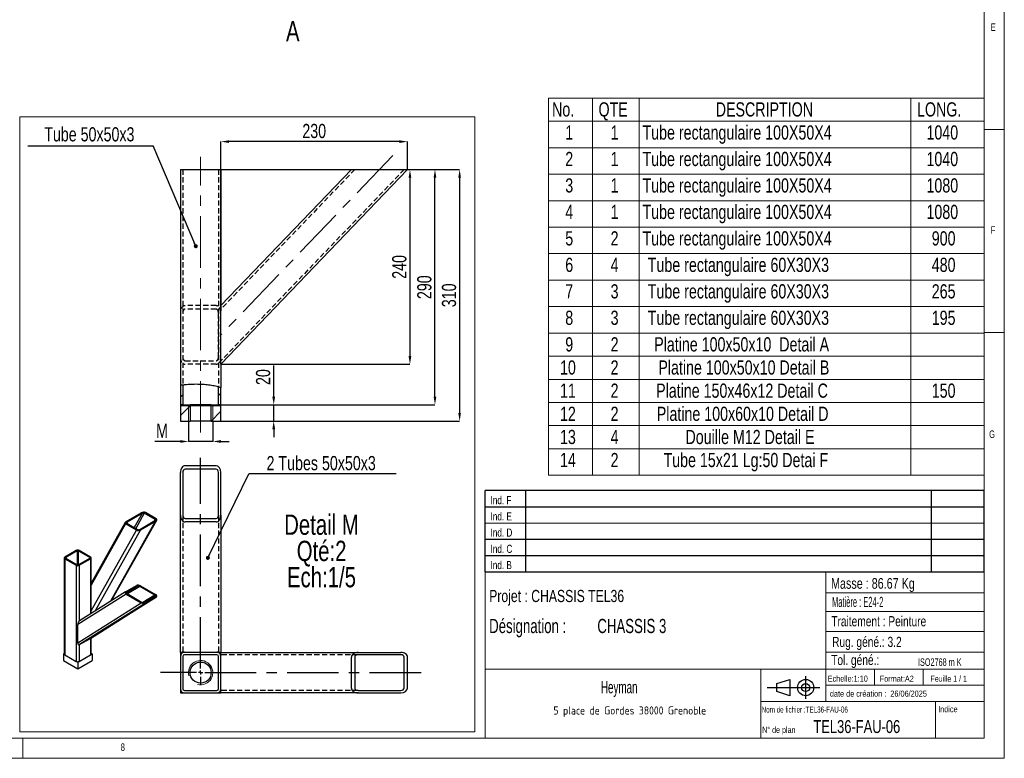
# Model space of a CAD drawing. Header units: millimetres. Extents: x 5 to 589, y 5 to 415.
# Tile 13 of 16: x 346 to 589, y 5 to 187. Entities that reach past the tile are written whole.
import ezdxf

# ---------------------------------------------------------------- set-up
doc = ezdxf.new("R2010")
doc.units = ezdxf.units.MM
doc.header["$PDSIZE"] = -1
doc.linetypes.add('CENTERX2', pattern=[20.32, 12.7, -2.54, 2.54, -2.54])
doc.linetypes.add('HIDDEN', pattern=[1.905, 1.27, -0.635])
for name, color, linetype in [('COTES', 1, 'Continuous'), ('NOTES', 6, 'Continuous'), ('TRAIT-FINS', 9, 'Continuous'), ('TRAIT-MIXTES', 3, 'CENTERX2'), ('TRAIT-TIRET', 2, 'HIDDEN')]:
    doc.layers.add(name, color=color, linetype=linetype)
doc.layers.add('TRAIT-FORT', color=4, linetype='Continuous', lineweight=25)
doc.styles.add('SLDTEXTSTYLE0', font='TXT', dxfattribs={"width": 0.75})
doc.styles.add('SLDTEXTSTYLE2', font='TXT', dxfattribs={"width": 0.605})
doc.styles.add('SLDTEXTSTYLE3', font='TXT', dxfattribs={"width": 0.617423})
doc.styles.add('SLDTEXTSTYLE4', font='TXT', dxfattribs={"width": 0.7})
doc.styles.add('SLDTEXTSTYLE5', font='TXT', dxfattribs={"width": 0.535475})
doc.styles.add('SLDTEXTSTYLE6', font='ISOCP3', dxfattribs={"width": 0.96})
doc.styles.add('SLDTEXTSTYLE7', font='TXT', dxfattribs={"width": 0.692308})
doc.styles.add('SLDTEXTSTYLE8', font='TXT', dxfattribs={"width": 0.695728})
doc.dimstyles.new('SLDDIMSTYLE3', dxfattribs={"dimtxt": 3.5, "dimasz": 2, "dimexe": 0, "dimexo": 0.0625, "dimgap": 0.875, "dimtad": 1, "dimlfac": 5, "dimrnd": 1e-09, "dimzin": 12, "dimdsep": 46, "dimtxsty": 'SLDTEXTSTYLE0', "dimsah": 1, "dimcen": 0.09, "dimadec": 0, "dimazin": 3, "dimtfac": 1, "dimtmove": 0, "dimatfit": 0, "dimfxl": 1, "dimfrac": 2, "dimtolj": 1, "dimtzin": 12, "dimarcsym": 0})
doc.dimstyles.new('SLDDIMSTYLE7', dxfattribs={"dimtxt": 3.5, "dimasz": 2, "dimexe": 0, "dimexo": 0.0625, "dimgap": 0.875, "dimtad": 1, "dimlfac": 5, "dimrnd": 1e-09, "dimzin": 12, "dimdsep": 46, "dimtxsty": 'SLDTEXTSTYLE0', "dimsah": 1, "dimcen": 0.09, "dimadec": 0, "dimazin": 3, "dimtfac": 1, "dimtofl": 0, "dimtmove": 0, "dimatfit": 3, "dimfxl": 1, "dimfrac": 2, "dimtolj": 1, "dimtzin": 12, "dimarcsym": 0})
doc.dimstyles.new('SLDDIMSTYLE8', dxfattribs={"dimtxt": 0.18, "dimasz": 1, "dimexe": 0, "dimexo": 0.0625, "dimgap": 0, "dimtad": 0, "dimtih": 1, "dimtoh": 1, "dimdec": 0, "dimrnd": 1e-09, "dimzin": 0, "dimdsep": 46, "dimtxsty": 'Standard', "dimblk1": 'DOT', "dimblk2": 'DOT', "dimsah": 1, "dimcen": 0.09, "dimadec": 0, "dimazin": 0, "dimtfac": 1, "dimtdec": 0, "dimtofl": 0, "dimtmove": 0, "dimatfit": 3, "dimldrblk": 'DOT', "dimfxl": 1, "dimfrac": 2, "dimtolj": 1, "dimtzin": 0, "dimarcsym": 0})

# ---------------------------------------------------------------- blocks, each defined once
blk = doc.blocks.new('Bloc12')
for p, q in [((9.48, 0), (9.48, 5.6)), ((0, 2.8), (12.98, 2.8)), ((2.32, 3.8), (5.55, 4.8)), ((2.32, 1.8), (2.32, 3.8)), ((5.55, 4.8), (5.55, 0.8)), ((5.55, 0.8), (2.32, 1.8))]:
    blk.add_line(p, q)
for radius in [2, 1]:
    blk.add_circle((9.48, 2.8), radius)
blk = doc.blocks.new('Bloc11')
for p, q in [((123, 20), (0, 20)), ((0, 0), (0, 20)), ((10, 20), (10, 0)), ((110, 20), (110, 0)), ((123, 0), (123, 20)), ((0, 16), (123, 16)), ((0, 8), (123, 8)), ((0, 4), (123, 4)), ((0, 0), (123, 0))]:
    blk.add_line(p, q)
at = {"color": 7, "linetype": 'Continuous', "lineweight": 18}
blk.add_line((0, 12), (123, 12), dxfattribs=at)
at = {"color": 5}
for tag in ['AUTOATTR0', 'AUTOATTR1', 'AUTOATTR2', 'AUTOATTR3', 'AUTOATTR4', 'AUTOATTR5', 'AUTOATTR6', 'AUTOATTR7', 'AUTOATTR8', 'AUTOATTR9']:
    blk.add_attdef(tag, (0, 0), '', height=1, dxfattribs=at)
at = {"layer": 'NOTES', "color": 211, "char_height": 2, "attachment_point": 1, "style": 'SLDTEXTSTYLE0'}
for s, insert in [('Ind. F', (1.36, 18.66)), ('Ind. E', (1.36, 14.66)), ('Ind. D', (1.36, 10.66)), ('Ind. C', (1.36, 6.66)), ('Ind. B', (1.36, 2.66))]:
    blk.add_mtext(s, dxfattribs=dict(at, insert=insert))
blk = doc.blocks.new('SW_NOTE_2')
at = {"layer": 'NOTES', "color": 0, "insert": (20.94, 2.58), "char_height": 2, "attachment_point": 2, "style": 'SLDTEXTSTYLE6'}
blk.add_mtext('5 place de Gordes 38000 Grenoble', dxfattribs=at)
blk = doc.blocks.new('SW_NOTE_3')
at = {"layer": 'NOTES', "color": 0, "char_height": 3.5, "attachment_point": 1, "style": 'SLDTEXTSTYLE8'}
for s, insert in [('Désignation :', (0, 4.51)), ('CHASSIS 3', (26.67, 4.51))]:
    blk.add_mtext(s, dxfattribs=dict(at, insert=insert))
blk = doc.blocks.new('SW_TABLEANNOTATION_0')
at = {"color": 0, "linetype": 'Continuous', "lineweight": 18}
for p, q in [((0, 0), (0, -92.98)), ((107.35, 0), (0, 0)), ((10.8, 0), (10.8, -5.71)), ((22.36, 0), (22.36, -5.71)), ((89.33, 0), (89.33, -5.71)), ((107.35, -92.98), (107.35, 0)), ((0, -5.71), (107.35, -5.71)), ((10.8, -5.71), (10.8, -92.98)), ((22.36, -5.71), (22.36, -92.98)), ((89.33, -5.71), (89.33, -92.98)), ((0, -12.23), (107.35, -12.23)), ((0, -18.76), (107.35, -18.76)), ((0, -25.28), (107.35, -25.28)), ((0, -31.81), (107.35, -31.81)), ((0, -38.34), (107.35, -38.34)), ((0, -44.86), (107.35, -44.86)), ((0, -51.39), (107.35, -51.39)), ((0, -57.91), (107.35, -57.91)), ((0, -63.62), (107.35, -63.62)), ((0, -69.33), (107.35, -69.33)), ((0, -75.04), (107.35, -75.04)), ((0, -80.74), (107.35, -80.74)), ((0, -86.45), (107.35, -86.45)), ((0, -92.98), (107.35, -92.98))]:
    blk.add_line(p, q, dxfattribs=at)
at = {"color": 0, "linetype": 'Continuous', "lineweight": 18, "char_height": 3.5, "attachment_point": 1, "style": 'SLDTEXTSTYLE0'}
for s, insert in [('No.', (0.85, -1.03)), ('QTE', (12.3, -1.03)), ('DESCRIPTION', (41.2, -1.03)), ('LONG.', (90.83, -1.03)), ('1', (4.11, -6.72)), ('1', (15.29, -6.72)), ('Tube rectangulaire 100X50X4', (23.15, -6.72)), ('1040', (93.16, -6.72)), ('2', (4.11, -13.25)), ('1', (15.29, -13.25)), ('Tube rectangulaire 100X50X4', (23.15, -13.25)), ('1040', (93.16, -13.25)), ('3', (4.11, -19.77)), ('1', (15.29, -19.77)), ('Tube rectangulaire 100X50X4', (23.15, -19.77)), ('1080', (93.16, -19.77)), ('4', (4.11, -26.3)), ('1', (15.29, -26.3)), ('Tube rectangulaire 100X50X4', (23.15, -26.3)), ('1080', (93.16, -26.3)), ('5', (4.11, -32.82)), ('2', (15.29, -32.82)), ('Tube rectangulaire 100X50X4', (23.15, -32.82)), ('900', (94.46, -32.82)), ('6', (4.11, -39.35)), ('4', (15.29, -39.35)), ('Tube rectangulaire 60X30X3', (24.45, -39.35)), ('480', (94.46, -39.35)), ('7', (4.11, -45.88)), ('3', (15.29, -45.88)), ('Tube rectangulaire 60X30X3', (24.45, -45.88)), ('265', (94.46, -45.88)), ('8', (4.11, -52.4)), ('3', (15.29, -52.4)), ('Tube rectangulaire 60X30X3', (24.45, -52.4)), ('195', (94.46, -52.4)), ('9', (4.11, -58.95)), ('2', (15.29, -58.95)), ('Platine 100x50x10  Detail A', (26.03, -58.95)), ('10', (2.81, -64.65)), ('2', (15.29, -64.65)), ('Platine 100x50x10 Detail B', (27.06, -64.65)), ('11', (2.81, -70.36)), ('2', (15.29, -70.36)), ('Platine 150x46x12 Detail C', (26.51, -70.36)), ('150', (94.46, -70.36)), ('12', (2.81, -76.07)), ('2', (15.29, -76.07)), ('Platine 100x60x10 Detail D', (26.67, -76.07)), ('13', (2.81, -81.78)), ('4', (15.29, -81.78)), ('Douille M12 Detail E', (33.75, -81.78)), ('Tube 15x21 Lg:50 Detai F', (28.33, -87.47)), ('14', (2.81, -87.47)), ('2', (15.29, -87.47))]:
    blk.add_mtext(s, dxfattribs=dict(at, insert=insert))
blk = doc.blocks.new('_D_29')
at = {"layer": 'COTES', "color": 0, "lineweight": -2, "transparency": 16777216}
for p, q in [((394.94, 150.14), (454.72, 150.14)), ((454.72, 148.14), (454.72, 90.14)), ((395.94, 88.14), (454.72, 88.14))]:
    blk.add_line(p, q, dxfattribs=at)
at = {"layer": 'COTES', "color": 0, "transparency": 16777216}
for points in [[(454.38, 148.14), (455.05, 148.14), (454.72, 150.14)], [(454.38, 90.14), (455.05, 90.14), (454.72, 88.14)]]:
    blk.add_solid(points, dxfattribs=at)
at = {"layer": 'Defpoints', "color": 0, "transparency": 16777216}
for p in [(394.87, 150.14), (395.87, 88.14), (454.72, 88.14)]:
    blk.add_point(p, dxfattribs=at)
at = {"layer": 'COTES', "color": 0, "transparency": 16777216, "insert": (450.34, 119.14), "char_height": 3.5, "attachment_point": 2, "rotation": 90, "style": 'SLDTEXTSTYLE0'}
blk.add_mtext('\\A1;310', dxfattribs=at)
blk = doc.blocks.new('_D_30')
at = {"layer": 'COTES', "color": 0, "lineweight": -2, "transparency": 16777216}
for p, q in [((441.94, 150.14), (442.47, 150.14)), ((442.47, 148.14), (442.47, 104.14)), ((395.94, 102.14), (442.47, 102.14))]:
    blk.add_line(p, q, dxfattribs=at)
at = {"layer": 'COTES', "color": 0, "transparency": 16777216}
for points in [[(442.14, 148.14), (442.8, 148.14), (442.47, 150.14)], [(442.14, 104.14), (442.8, 104.14), (442.47, 102.14)]]:
    blk.add_solid(points, dxfattribs=at)
at = {"layer": 'Defpoints', "color": 0, "transparency": 16777216}
for p in [(441.87, 150.14), (395.87, 102.14), (442.47, 102.14)]:
    blk.add_point(p, dxfattribs=at)
at = {"layer": 'COTES', "color": 0, "transparency": 16777216, "insert": (438.09, 126.14), "char_height": 3.5, "attachment_point": 2, "rotation": 90, "style": 'SLDTEXTSTYLE0'}
blk.add_mtext('\\A1;240', dxfattribs=at)
blk = doc.blocks.new('_D_31')
at = {"layer": 'COTES', "color": 0, "lineweight": -2, "transparency": 16777216}
for p, q in [((395.87, 102.2), (395.87, 157.03)), ((439.87, 157.03), (397.87, 157.03)), ((441.87, 150.2), (441.87, 157.03))]:
    blk.add_line(p, q, dxfattribs=at)
at = {"layer": 'COTES', "color": 0, "transparency": 16777216}
for points in [[(397.87, 157.36), (397.87, 156.7), (395.87, 157.03)], [(439.87, 157.36), (439.87, 156.7), (441.87, 157.03)]]:
    blk.add_solid(points, dxfattribs=at)
at = {"layer": 'Defpoints', "color": 0, "transparency": 16777216}
for p in [(395.87, 157.03), (441.87, 150.14), (395.87, 102.14)]:
    blk.add_point(p, dxfattribs=at)
at = {"layer": 'COTES', "color": 0, "transparency": 16777216, "insert": (418.87, 161.41), "char_height": 3.5, "attachment_point": 2, "style": 'SLDTEXTSTYLE0'}
blk.add_mtext('\\A1;230', dxfattribs=at)
blk = doc.blocks.new('_D_32')
at = {"layer": 'COTES', "color": 0, "lineweight": -2, "transparency": 16777216}
for p, q in [((408.89, 94.14), (408.89, 101.83)), ((393.54, 92.14), (408.89, 92.14)), ((408.89, 88.14), (408.89, 92.14)), ((393.54, 88.14), (408.89, 88.14)), ((408.89, 86.14), (408.89, 84.14))]:
    blk.add_line(p, q, dxfattribs=at)
at = {"layer": 'COTES', "color": 0, "transparency": 16777216}
for points in [[(408.55, 94.14), (409.22, 94.14), (408.89, 92.14)], [(408.55, 86.14), (409.22, 86.14), (408.89, 88.14)]]:
    blk.add_solid(points, dxfattribs=at)
at = {"layer": 'Defpoints', "color": 0, "transparency": 16777216}
for p in [(393.47, 92.14), (408.89, 92.14), (393.47, 88.14)]:
    blk.add_point(p, dxfattribs=at)
at = {"layer": 'COTES', "color": 0, "transparency": 16777216, "insert": (404.51, 98.98), "char_height": 3.5, "attachment_point": 2, "rotation": 90, "style": 'SLDTEXTSTYLE0'}
blk.add_mtext('\\A1;20', dxfattribs=at)
blk = doc.blocks.new('_D_33')
at = {"layer": 'COTES', "color": 0, "lineweight": -2, "transparency": 16777216}
for p, q in [((394.94, 150.14), (448.64, 150.14)), ((448.64, 94.14), (448.64, 148.14)), ((388.34, 92.14), (448.64, 92.14))]:
    blk.add_line(p, q, dxfattribs=at)
at = {"layer": 'COTES', "color": 0, "transparency": 16777216}
for points in [[(448.31, 148.14), (448.97, 148.14), (448.64, 150.14)], [(448.31, 94.14), (448.97, 94.14), (448.64, 92.14)]]:
    blk.add_solid(points, dxfattribs=at)
at = {"layer": 'Defpoints', "color": 0, "transparency": 16777216}
for p in [(394.87, 150.14), (448.64, 150.14), (388.27, 92.14)]:
    blk.add_point(p, dxfattribs=at)
at = {"layer": 'COTES', "color": 0, "transparency": 16777216, "insert": (444.26, 121.14), "char_height": 3.5, "attachment_point": 2, "rotation": 90, "style": 'SLDTEXTSTYLE0'}
blk.add_mtext('\\A1;290', dxfattribs=at)
blk = doc.blocks.new('_D_34')
at = {"layer": 'COTES', "color": 0, "lineweight": -2, "transparency": 16777216}
for p, q in [((387.87, 88.08), (387.87, 83.11)), ((393.87, 88.08), (393.87, 83.11)), ((385.87, 83.11), (379.61, 83.11)), ((393.87, 83.11), (387.87, 83.11)), ((395.87, 83.11), (397.87, 83.11))]:
    blk.add_line(p, q, dxfattribs=at)
at = {"layer": 'COTES', "color": 0, "transparency": 16777216}
for points in [[(385.87, 83.44), (385.87, 82.78), (387.87, 83.11)], [(395.87, 83.44), (395.87, 82.78), (393.87, 83.11)]]:
    blk.add_solid(points, dxfattribs=at)
at = {"layer": 'Defpoints', "color": 0, "transparency": 16777216}
for p in [(387.87, 88.14), (393.87, 88.14), (387.87, 83.11)]:
    blk.add_point(p, dxfattribs=at)
at = {"layer": 'COTES', "color": 0, "transparency": 16777216, "insert": (381.36, 87.49), "char_height": 3.5, "attachment_point": 2, "style": 'SLDTEXTSTYLE0'}
blk.add_mtext('\\A1;M', dxfattribs=at)
blk = doc.blocks.new('SW_NOTE_9')
at = {"layer": 'NOTES', "color": 0}
blk.add_line((-30.88, 0), (0, 0), dxfattribs=at)
at = {"layer": 'NOTES', "color": 0, "insert": (-15.72, 4.61), "char_height": 3.5, "attachment_point": 2, "style": 'SLDTEXTSTYLE0'}
blk.add_mtext('Tube 50x50x3', dxfattribs=at)
blk = doc.blocks.new('_Dot')
at = {"color": 0, "linetype": 'ByBlock', "lineweight": -2}
blk.add_line((-0.5, 0), (-1, 0), dxfattribs=at)
at = {"color": 0, "linetype": 'ByBlock', "const_width": 0.5}
blk.add_lwpolyline([(-0.25, 0, 1), (0.25, 0, 1)], format="xyb", close=True, dxfattribs=at)
blk = doc.blocks.new('SW_NOTE_10')
at = {"layer": 'NOTES', "color": 0}
blk.add_line((36.32, 0), (0, 0), dxfattribs=at)
at = {"layer": 'NOTES', "color": 0, "insert": (17.8, 4.43), "char_height": 3.5, "attachment_point": 2, "style": 'SLDTEXTSTYLE0'}
blk.add_mtext('2 Tubes 50x50x3', dxfattribs=at)
blk = doc.blocks.new('SW_NOTE_11')
at = {"layer": 'NOTES', "color": 0, "char_height": 5, "attachment_point": 2, "style": 'SLDTEXTSTYLE0'}
for s, insert in [('Detail M', (13.12, 6.45)), ('Qté:2', (13.15, -0.02)), ('Ech:1/5', (13.12, -6.49))]:
    blk.add_mtext(s, dxfattribs=dict(at, insert=insert))
blk = doc.blocks.new('SW_CENTERMARKSYMBOL_20')
at = {"layer": 'TRAIT-MIXTES', "color": 0}
for p, q in [((0, 1), (0, 52.95)), ((-1, 0), (-9.86, 0)), ((0, 0), (-0.5, 0)), ((0, 0), (0, 0.5)), ((0, 0), (0, -0.5)), ((0, 0), (0.5, 0)), ((1, 0), (54.76, 0)), ((0, -1), (0, -3.1))]:
    blk.add_line(p, q, dxfattribs=at)

msp = doc.modelspace()

# ---------------------------------------------------------------- hatches: boundary and pattern name
at = {"layer": 'TRAIT-FINS'}
h = msp.add_hatch(dxfattribs=at)
h.set_pattern_fill('ANSI31', color=256, angle=3e-322, style=0)
edge = h.paths.add_edge_path(flags=0)
edge.add_line((385.8743, 96.9867), (385.8743, 92.1408))
edge.add_line((385.8743, 92.1408), (385.8741, 88.1408))
edge.add_line((385.8741, 88.1408), (388.2741, 88.1408))
edge.add_line((388.2741, 88.1408), (388.2741, 92.1408))
edge.add_line((388.2741, 92.1408), (386.4743, 92.1408))
edge.add_line((386.4743, 92.1408), (386.4743, 97.0732))
edge.add_spline(control_points=[(386.4743, 97.0732), (386.2714, 97.0474), (386.0712, 97.0187), (385.8743, 96.9867)], knot_values=[0.88547454, 0.88547454, 0.88547454, 0.88547454, 0.89655109, 0.89655109, 0.89655109, 0.89655109], weights=[1, 1, 1, 1], degree=3, periodic=0)
h = msp.add_hatch(dxfattribs=at)
h.set_pattern_fill('ANSI31', color=256, angle=3e-322, style=0)
edge = h.paths.add_edge_path(flags=0)
edge.add_line((395.8739, 92.1408), (395.8739, 96.4124))
edge.add_spline(control_points=[(395.8739, 96.4124), (395.6796, 96.4828), (395.4794, 96.5483), (395.2739, 96.6093)], knot_values=[0.71592859, 0.71592859, 0.71592859, 0.71592859, 0.72856024, 0.72856024, 0.72856024, 0.72856024], weights=[1, 1, 1, 1], degree=3, periodic=0)
edge.add_line((395.2739, 96.6093), (395.2739, 92.1408))
edge.add_line((395.2739, 92.1408), (393.4741, 92.1408))
edge.add_line((393.4741, 92.1408), (393.4741, 88.1408))
edge.add_line((393.4741, 88.1408), (395.8741, 88.1408))
edge.add_line((395.8741, 88.1408), (395.8741, 92.1408))

# ---------------------------------------------------------------- linework, layer by layer
at = {"lineweight": 18}
for p, q in [((589, 5), (589, 415)), ((584, 10), (584, 410)), ((458.4768, 163.1032), (346.2826, 163.1032)), ((346.2826, 163.1032), (346.2826, 11.5174)), ((458.4768, 163.1032), (458.4768, 11.5174)), ((584, 160), (589, 160)), ((589, 110), (584, 110)), ((461, 51), (461, 10)), ((584, 51), (461, 51)), ((545, 51), (545, 19)), ((584, 51), (584, 10)), ((545, 45.7564), (584, 45.7564)), ((545, 41.1784), (584, 41.1784)), ((545, 36.2449), (584, 36.2449)), ((545, 31.1779), (584, 31.1779)), ((461, 27), (584, 27)), ((529, 27), (529, 10)), ((557, 27), (557, 23)), ((569, 27), (569, 23)), ((545, 23), (584, 23)), ((529, 19), (584, 19)), ((572, 19), (572, 10)), ((10, 10), (584, 10)), ((458.4768, 11.5174), (346.2826, 11.5174)), ((347, 5), (347, 10)), ((461, 10.0004), (584, 10)), ((5, 5), (589, 5))]:
    msp.add_line(p, q, dxfattribs=at)
at = {"layer": 'TRAIT-FINS', "lineweight": 25}
msp.add_line((385.8742, 91.9408), (395.874, 91.9408), dxfattribs=at)
at = {"layer": 'TRAIT-FINS', "lineweight": 18}
for p, q in [((387.8741, 88.1408), (387.8741, 92.1408)), ((393.8741, 88.1408), (393.8741, 92.1408))]:
    msp.add_line(p, q, dxfattribs=at)
msp.add_arc((390.8741, 26.126), 3, 255, 195, dxfattribs=at)
at = {"layer": 'TRAIT-FORT', "lineweight": 25}
for p, q in [((385.8743, 150.1408), (385.8743, 96.9867)), ((385.8743, 150.1408), (386.8743, 150.1408)), ((386.8743, 150.1408), (394.8739, 150.1408)), ((394.8739, 150.1408), (395.8739, 150.1408)), ((395.8739, 150.1408), (395.8739, 116.5695)), ((441.8739, 150.1408), (395.8739, 102.1408)), ((395.8739, 116.5937), (428.0232, 150.1408)), ((395.8739, 150.1408), (395.8743, 150.1408)), ((395.8743, 150.1408), (395.8743, 116.5941)), ((428.0232, 150.1408), (429.6853, 150.1408)), ((429.6853, 150.1408), (440.2118, 150.1408)), ((440.2118, 150.1408), (441.8739, 150.1408)), ((395.8739, 114.8593), (395.8739, 116.5695)), ((395.8739, 103.8752), (395.8739, 114.8593)), ((395.8739, 102.165), (395.8739, 103.8752)), ((395.8739, 102.165), (395.8739, 96.4124)), ((385.8743, 96.9867), (385.8743, 92.1408)), ((386.4743, 97.0732), (386.4743, 92.1408)), ((395.2739, 92.1408), (395.2739, 96.6093)), ((395.8739, 92.1408), (395.8739, 96.4124)), ((385.8741, 92.1408), (385.8741, 88.1408)), ((386.4743, 92.1408), (388.2741, 92.1408)), ((388.2741, 92.1408), (388.2741, 88.1408)), ((393.4741, 92.1408), (388.2741, 92.1408)), ((393.4741, 88.1408), (393.4741, 92.1408)), ((393.4741, 92.1408), (395.2739, 92.1408)), ((395.8741, 88.1408), (395.8741, 92.1408)), ((385.8741, 88.1408), (388.2741, 88.1408)), ((393.4741, 88.1408), (388.2741, 88.1408)), ((393.4741, 88.1408), (395.8741, 88.1408)), ((385.8743, 64.9372), (385.8743, 75.4637)), ((386.4743, 75.4637), (386.4743, 64.9372)), ((394.6743, 77.1258), (387.0743, 77.1258)), ((394.6743, 76.2948), (387.0743, 76.2948)), ((395.2743, 64.9372), (395.2743, 75.4637)), ((395.8743, 64.9372), (395.8743, 75.4637)), ((379.9417, 64.0482), (377.2547, 65.5993)), ((372.2597, 63.1157), (363.8953, 48.2081)), ((368.7361, 43.784), (379.7783, 63.464)), ((368.9311, 43.9063), (380.0398, 63.7049)), ((372.5211, 63.3565), (376.2428, 65.505)), ((372.7332, 63.2341), (372.5977, 62.9925)), ((376.4549, 65.3826), (372.7332, 63.2341)), ((376.4549, 65.3826), (374.4901, 61.8807)), ((376.9609, 65.4297), (374.8522, 61.6716)), ((375.8445, 61.438), (379.5662, 63.5865)), ((376.0566, 61.3155), (379.7783, 63.464)), ((379.6479, 63.8785), (376.9609, 65.4297)), ((379.6479, 63.8785), (379.4446, 63.5163)), ((385.8743, 31.1258), (385.8743, 64.9372)), ((387.0743, 64.1062), (394.6743, 64.1062)), ((394.6743, 63.2752), (387.0743, 63.2752)), ((395.8743, 64.9372), (395.8743, 31.1258)), ((372.3577, 62.7724), (363.8953, 47.69)), ((363.8953, 41.3499), (375.0448, 61.2212)), ((376.0566, 61.3155), (364.852, 41.346)), ((375.0448, 61.2212), (372.3577, 62.7724)), ((372.6516, 62.942), (375.3386, 61.3908)), ((360.2134, 56.2515), (357.3851, 54.6187)), ((360.4255, 56.129), (357.5973, 54.4963)), ((360.4255, 56.129), (360.4255, 52.7002)), ((363.5367, 54.4963), (360.7084, 56.129)), ((360.7084, 56.129), (360.7084, 52.7002)), ((363.7488, 54.6187), (360.9205, 56.2515)), ((357.2387, 54.4146), (357.2387, 30.7349)), ((357.3851, 54.2105), (360.2134, 52.5778)), ((357.3851, 54.2105), (357.3851, 30.5308)), ((357.5973, 54.4963), (357.5973, 54.333)), ((357.5973, 54.333), (360.4255, 52.7002)), ((360.7084, 52.7002), (363.5367, 54.333)), ((360.9205, 52.5778), (363.7488, 54.2105)), ((363.5367, 54.4963), (363.5367, 54.333)), ((363.7488, 54.2105), (363.7488, 40.6535)), ((363.8953, 40.7454), (363.8953, 54.4146)), ((360.2134, 52.5778), (360.2134, 28.8981)), ((360.9205, 52.5778), (360.9205, 38.8716)), ((372.3576, 46.0568), (375.0446, 47.608)), ((375.3384, 47.4383), (372.6002, 45.7196)), ((375.3384, 47.4383), (372.6514, 45.8872)), ((375.8444, 47.3912), (372.8632, 45.52)), ((379.566, 45.2427), (375.8444, 47.3912)), ((376.0565, 47.5136), (379.7782, 45.3652)), ((372.521, 45.4726), (360.5668, 37.9692)), ((372.3451, 46.0492), (360.9783, 38.9145)), ((363.6781, 34.5727), (379.9415, 44.781)), ((363.6909, 34.5804), (379.9541, 44.7886)), ((372.521, 45.4726), (376.2426, 43.3241)), ((372.6514, 45.8872), (372.6392, 45.8795)), ((372.7331, 45.5951), (376.4548, 43.4466)), ((379.566, 45.2427), (376.6056, 43.3845)), ((376.9607, 43.3994), (379.6477, 44.9506)), ((377.2545, 43.2298), (379.9415, 44.781)), ((360.5668, 33.4847), (376.2426, 43.3241)), ((377.2545, 43.2298), (360.9911, 33.0215)), ((360.5668, 33.4847), (360.5668, 37.9692)), ((360.9911, 33.0215), (363.6781, 34.5727)), ((363.7488, 34.6168), (363.7488, 30.5308)), ((363.8953, 30.7349), (363.8953, 34.7087)), ((360.9205, 32.9907), (360.9205, 28.8981)), ((357.2387, 30.8546), (357.0314, 30.7349)), ((357.0314, 30.7349), (357.0314, 29.1019)), ((357.0314, 30.7349), (357.3851, 30.5308)), ((357.3851, 30.5308), (360.2134, 28.8981)), ((360.9205, 28.8981), (363.7488, 30.5308)), ((363.7489, 30.5308), (364.1025, 30.7349)), ((364.1025, 30.7349), (363.8953, 30.8546)), ((364.1025, 30.7349), (364.1025, 29.1019)), ((385.8741, 31.126), (385.8741, 30.1258)), ((386.8743, 31.1258), (385.8743, 31.1258)), ((385.8743, 30.1258), (385.8743, 22.1262)), ((386.4743, 30.1258), (386.4743, 22.1262)), ((394.8739, 31.1258), (386.8743, 31.1258)), ((394.8739, 30.5258), (386.8743, 30.5258)), ((395.8743, 31.1258), (394.8739, 31.1258)), ((395.2739, 22.1262), (395.2739, 30.1258)), ((395.8739, 30.1258), (395.8739, 31.1258)), ((395.8739, 22.1262), (395.8739, 30.1258)), ((395.8743, 31.1258), (429.6853, 31.1258)), ((428.0232, 22.3258), (428.0232, 29.9258)), ((428.8543, 29.9258), (428.8543, 22.3258)), ((429.6853, 31.1258), (440.2118, 31.1258)), ((440.2118, 30.5258), (429.6853, 30.5258)), ((441.0428, 22.3258), (441.0428, 29.9258)), ((441.8739, 22.3258), (441.8739, 29.9258)), ((357.0314, 29.1019), (360.567, 27.0608)), ((360.2133, 28.8981), (360.567, 28.6939)), ((360.567, 27.0608), (364.1025, 29.1019)), ((360.567, 28.6939), (360.9206, 28.8981)), ((360.567, 28.6939), (360.567, 27.0608)), ((385.8741, 22.1262), (385.8741, 21.126)), ((395.8739, 21.1258), (395.8739, 22.1262)), ((385.8741, 21.126), (386.8743, 21.126)), ((386.8743, 21.7262), (394.8739, 21.7262)), ((386.8743, 21.1262), (394.8739, 21.1262)), ((394.8739, 21.126), (395.8741, 21.126)), ((429.6853, 21.1258), (395.8739, 21.1258)), ((429.6853, 21.7258), (440.2118, 21.7258)), ((429.6853, 21.1258), (440.2118, 21.1258))]:
    msp.add_line(p, q, dxfattribs=at)
at = {"layer": 'TRAIT-FORT', "lineweight": 25, "flags": 128}
for points in [[(387.0743, 77.1258), (386.8402, 77.0939), (386.6151, 76.9993), (386.4076, 76.8457), (386.2257, 76.639), (386.0765, 76.3871), (385.9656, 76.0998), (385.8973, 75.788), (385.8743, 75.4637)], [(441.8739, 29.9258), (441.8419, 30.1599), (441.7474, 30.385), (441.5938, 30.5925), (441.3871, 30.7743), (441.1352, 30.9236), (440.8478, 31.0345), (440.5361, 31.1028), (440.2118, 31.1258)]]:
    msp.add_lwpolyline(points, dxfattribs=at)
at = {"layer": 'TRAIT-FORT', "lineweight": 25}
msp.add_circle((390.8741, 26.126), 2.6, dxfattribs=at)
for centre, radius, start, end in [((394.5309, 64.8419), 0.7495, 281.031658, 7.310662), ((360.567, 55.5691), 0.7685, 62.609672, 117.390328), ((360.567, 55.8561), 0.3074, 62.609672, 117.390328), ((357.4626, 54.4146), 0.2183, 110.783421, 249.216579), ((357.6282, 54.4146), 0.0873, 110.783421, 249.216579), ((363.5057, 54.4146), 0.0873, 290.783421, 69.216579), ((363.6713, 54.4146), 0.2183, 290.783421, 69.216579), ((360.567, 53.2601), 0.7685, 242.609672, 297.390328), ((360.567, 52.9732), 0.3074, 242.609672, 297.390328), ((357.4889, 30.7599), 0.2515, 185.694799, 245.625342), ((363.645, 30.7599), 0.2515, 294.374658, 354.305201), ((386.8743, 30.1258), 1, 90, 180), ((386.8743, 30.1258), 0.4, 90, 180), ((394.8739, 30.1258), 1, 0, 90), ((394.8739, 30.1258), 0.4, 0, 90), ((360.567, 29.5805), 0.7685, 242.609672, 297.390328), ((386.8743, 22.1262), 1, 180, 270), ((386.8743, 22.1262), 0.4, 180, 270), ((394.8739, 22.1262), 0.4, 270, 360), ((394.8739, 22.1262), 1, 270, 0)]:
    msp.add_arc(centre, radius, start, end, dxfattribs=at)
for centre, major_axis, ratio, start_param, end_param in [((387.0743, 75.4637), (0, -0.831), 0.72198821, 3.14159265, 4.71238898), ((394.6743, 75.4637), (0, -1.6621), 0.72198821, 1.57079633, 3.14159265), ((394.6743, 75.4637), (0, -0.831), 0.72198821, 1.57079633, 3.14159265), ((376.6671, 65.2601), (0.7184, 0.183), 0.52371656, 0.49267928, 2.06347561), ((372.9454, 63.1116), (0.7184, 0.183), 0.52371656, 2.06347561, 3.63427193), ((372.9454, 63.1116), (0.3592, 0.0915), 0.52371656, 2.06347561, 3.63427193), ((376.6671, 65.2601), (0.3592, 0.0915), 0.52371656, 0.49267928, 2.06347561), ((379.3541, 63.7089), (0.3592, 0.0915), 0.52371656, 5.20506826, 6.77586459), ((379.3541, 63.7089), (0.7184, 0.183), 0.52371656, 5.20506826, 6.77586459), ((387.0743, 64.9372), (0, -1.6621), 0.72198821, 4.71238898, 6.28318531), ((387.0743, 64.9372), (0, -0.831), 0.72198821, 4.71238898, 6.28318531), ((394.6743, 64.9372), (0, 1.6621), 0.72198821, 3.14159265, 4.71238898), ((375.6324, 61.5604), (0.7184, 0.183), 0.52371656, 3.63427193, 5.20506826), ((375.6324, 61.5604), (0.3592, 0.0915), 0.52371656, 3.63427193, 5.20506826), ((375.6322, 47.2687), (0.7184, -0.183), 0.52371656, 1.07811705, 2.64891337), ((375.6322, 47.2687), (0.3592, -0.0915), 0.52371656, 1.07811705, 2.64891337), ((372.9452, 45.7175), (0.7184, -0.183), 0.52371656, 2.64891337, 4.2197097), ((372.9452, 45.7175), (0.3592, -0.0915), 0.52371656, 2.64891337, 4.2197097), ((379.3539, 45.1202), (0.3592, -0.0915), 0.52371656, 5.79050603, 7.36130236), ((379.3539, 45.1202), (0.7184, -0.183), 0.52371656, 5.79050603, 7.36130236), ((376.6669, 43.5691), (0.7184, -0.183), 0.52371656, 4.2197097, 5.79050603), ((376.6669, 43.5691), (0.3592, -0.0915), 0.52371656, 4.2197097, 5.79050603), ((360.9911, 38.2141), (0.1893, 0.743), 0.51104566, 0.49267928, 2.03328949), ((363.6781, 35.2808), (0.1893, 0.743), 0.51104566, 3.60408582, 3.63427193), ((360.9911, 33.7296), (0.1893, 0.743), 0.51104566, 2.03328949, 3.60408582), ((429.6853, 29.9258), (-1.6621, 0), 0.72198821, 4.71238898, 6.28318531), ((429.6853, 29.9258), (-0.831, 0), 0.72198821, 4.71238898, 6.28318531), ((440.2118, 29.9258), (-0.831, 0), 0.72198821, 3.14159265, 4.71238898), ((429.6853, 22.3258), (1.6621, 0), 0.72198821, 3.14159265, 4.71238898), ((429.6853, 22.3258), (-0.831, 0), 0.72198821, 0, 1.57079633), ((440.2118, 22.3258), (-1.6621, 0), 0.72198821, 1.57079633, 3.14159265), ((440.2118, 22.3258), (-0.831, 0), 0.72198821, 1.57079633, 3.14159265)]:
    msp.add_ellipse(centre, major_axis=major_axis, ratio=ratio, start_param=start_param, end_param=end_param, dxfattribs=at)
for points, knots in [([(385.8743, 96.9867), (385.8852, 96.9885), (385.9069, 96.992), (386.0763, 97.0187), (386.3265, 97.0545), (386.6085, 97.0906), (386.7976, 97.1115), (386.8743, 97.12)], [0, 0, 0, 0, 0.21194137, 0.4238296, 0.63718498, 0.85282313, 1, 1, 1, 1]), ([(386.8743, 97.12), (387.501, 97.1735), (388.7662, 97.2814), (390.5257, 97.2873), (392.1253, 97.1937), (393.5308, 97.0274), (394.4333, 96.8212), (394.8739, 96.7206)], [0, 0, 0, 0, 0.23440193, 0.47323351, 0.65507915, 0.8316456, 1, 1, 1, 1]), ([(394.8739, 96.7206), (394.9902, 96.6892), (395.223, 96.6266), (395.5297, 96.5313), (395.7557, 96.455), (395.8615, 96.4169), (395.8708, 96.4135), (395.8739, 96.4124)], [0, 0, 0, 0, 0.22516343, 0.45032691, 0.67443963, 0.88983616, 1, 1, 1, 1])]:
    msp.add_open_spline(points, degree=3, knots=knots, dxfattribs=at)
at = {"layer": 'TRAIT-MIXTES', "lineweight": 18}
for p, q in [((390.8741, 85.2939), (390.8741, 153.2883)), ((438.2639, 153.6004), (395.8739, 109.3673))]:
    msp.add_line(p, q, dxfattribs=at)
at = {"layer": 'TRAIT-TIRET'}
for p, q in [((386.4743, 150.1408), (386.4743, 97.0732)), ((395.2739, 150.1408), (395.2739, 96.6093)), ((395.2743, 150.1408), (395.2743, 114.8593)), ((441.0428, 150.1408), (395.8739, 103.008)), ((428.8543, 150.1408), (395.8739, 115.7265)), ((394.6743, 116.5937), (387.0743, 116.5937)), ((395.8743, 116.5941), (395.8743, 114.8593)), ((394.6743, 115.7265), (387.0743, 115.7265)), ((395.2743, 103.8752), (395.2743, 114.8593)), ((395.8743, 103.8752), (395.8743, 114.8593)), ((387.0743, 103.008), (394.6743, 103.008)), ((394.6743, 102.1408), (387.0743, 102.1408)), ((386.4743, 92.1408), (385.8743, 92.1408)), ((395.8739, 92.1408), (395.2739, 92.1408)), ((386.4743, 64.9372), (386.4743, 31.1258)), ((395.2743, 64.9372), (395.2743, 31.1258)), ((386.8743, 31.126), (386.2982, 31.126)), ((395.436, 31.126), (394.8739, 31.126)), ((429.6853, 30.5258), (395.8739, 30.5258)), ((395.8741, 30.1608), (395.8741, 31.126)), ((385.8741, 22.0912), (385.8741, 21.126)), ((395.8741, 21.126), (395.8741, 22.0912)), ((429.6853, 21.7258), (395.8739, 21.7258))]:
    msp.add_line(p, q, dxfattribs=at)
at = {"layer": 'TRAIT-TIRET', "flags": 128}
msp.add_lwpolyline([(394.6743, 102.1408), (394.8827, 102.1672), (395.0847, 102.2454), (395.2743, 102.3732), (395.4456, 102.5466), (395.5935, 102.7604), (395.7135, 103.008), (395.8019, 103.282), (395.856, 103.574), (395.8743, 103.8752)], dxfattribs=at)
at = {"layer": 'TRAIT-TIRET'}
for centre, major_axis, start_param, end_param in [((387.0743, 114.8593), (0, -1.7343), 3.14159265, 4.71238898), ((394.6743, 114.8593), (0, 1.7343), 4.71238898, 6.28318531), ((387.0743, 114.8593), (0, -0.8672), 3.14159265, 4.71238898), ((394.6743, 114.8593), (0, -0.8672), 1.57079633, 3.14159266), ((387.0743, 103.8752), (0, 1.7343), 1.57079633, 3.14159265), ((387.0743, 103.8752), (0, -0.8672), 4.71238898, 6.28318531), ((394.6743, 103.8752), (0, -0.8672), 0, 1.57079633)]:
    msp.add_ellipse(centre, major_axis=major_axis, ratio=0.69190536, start_param=start_param, end_param=end_param, dxfattribs=at)

# ---------------------------------------------------------------- block references
at = {"lineweight": 18}
msp.add_blockref('SW_TABLEANNOTATION_0', (476.654, 167.7516), dxfattribs=at)
for name, p in [('Bloc11', (460.9936, 50.9899)), ('Bloc11', (460.9936, 50.9899)), ('Bloc12', (530.5599, 19.6343)), ('Bloc12', (530.5599, 19.6343))]:
    msp.add_blockref(name, p)
at = {"layer": 'NOTES'}
for name, p in [('SW_NOTE_9', (379.1486, 155.9775)), ('SW_NOTE_10', (402.7851, 75.0969)), ('SW_NOTE_11', (407.5421, 58.6506)), ('SW_NOTE_3', (462.0006, 34.8629)), ('SW_NOTE_2', (475.7385, 15.2133))]:
    msp.add_blockref(name, p, dxfattribs=at)
at = {"layer": 'TRAIT-MIXTES'}
msp.add_blockref('SW_CENTERMARKSYMBOL_20', (390.8741, 26.126), dxfattribs=at)

# ---------------------------------------------------------------- texts
at = {"insert": (411.9118, 186.7464), "char_height": 5, "attachment_point": 1, "style": 'SLDTEXTSTYLE0'}
msp.add_mtext('A', dxfattribs=at)
at = {"layer": 'NOTES'}
for s, insert, char_height, attachment_point, style in [('E', (585.6667, 186.168), 1.8521, 1, 'SLDTEXTSTYLE0'), ('F', (585.6667, 136.168), 1.8521, 1, 'SLDTEXTSTYLE0'), ('G', (585.2516, 85.8233), 1.8521, 1, 'SLDTEXTSTYLE0'), ('Masse : 86.67 Kg', (546.2807, 49.4433), 2.645833, 1, 'SLDTEXTSTYLE0'), ('Projet : CHASSIS TEL36', (462.0006, 46.5148), 3, 1, 'SLDTEXTSTYLE0'), ('Matière : E24-2', (546.5332, 44.7993), 2.5, 1, 'SLDTEXTSTYLE5'), ('Traitement : Peinture', (546.3427, 40.0456), 2.5, 1, 'SLDTEXTSTYLE0'), ('Rug. géné.: 3.2', (546.5514, 34.9449), 2.5, 1, 'SLDTEXTSTYLE0'), ('Tol. géné.:', (546.3236, 30.4993), 2.5, 1, 'SLDTEXTSTYLE0'), ('ISO2768 m K', (573.0923, 29.6302), 1.847291, 2, 'SLDTEXTSTYLE2'), ('Echelle:1:10', (545.4535, 25.4047), 1.5, 1, 'SLDTEXTSTYLE0'), ('Format:A2', (558.2893, 25.3802), 1.5, 1, 'SLDTEXTSTYLE0'), ('Feuille 1 / 1', (570.8064, 25.384), 1.5, 1, 'SLDTEXTSTYLE7'), ('Heyman', (494.0627, 24.0268), 3, 2, 'SLDTEXTSTYLE2'), ('date de création :  26/06/2025', (546.009, 21.6948), 1.5, 1, 'SLDTEXTSTYLE0'), ('Nom de fichier :TEL36-FAU-06', (529.1807, 17.7674), 1.5, 1, 'SLDTEXTSTYLE3'), ('Indice', (572.6927, 17.8602), 1.5, 1, 'SLDTEXTSTYLE0'), ('N° de plan', (529.3024, 12.765), 1.5, 1, 'SLDTEXTSTYLE4'), ('TEL36-FAU-06', (541.9325, 14.406), 3.175, 1, 'SLDTEXTSTYLE0'), ('8', (371.1667, 8.668), 1.8521, 1, 'SLDTEXTSTYLE0')]:
    msp.add_mtext(s, dxfattribs=dict(at, insert=insert, char_height=char_height, attachment_point=attachment_point, style=style))

# ---------------------------------------------------------------- dimensions: what is measured, and where the dimension line sits
at = {"layer": 'COTES'}
dim = msp.add_linear_dim(base=(395.8739, 157.0313), p1=(441.8739, 150.1408), p2=(395.8739, 102.1408), dimstyle='SLDDIMSTYLE7', dxfattribs=at)
dim.commit()
dim.dimension.update_dxf_attribs({"geometry": '_D_31', "text_midpoint": (418.8739, 157.0313), "dimtype": 160})
for base, p1, p2, dimstyle, picture, middle in [((448.6387, 150.1408), (388.2741, 92.1408), (394.8739, 150.1408), 'SLDDIMSTYLE7', '_D_33', (448.6387, 121.1408)), ((454.7154, 88.1408), (394.8739, 150.1408), (395.8741, 88.1408), 'SLDDIMSTYLE7', '_D_29', (454.7154, 119.1408)), ((442.4698, 102.1408), (441.8739, 150.1408), (395.8739, 102.1408), 'SLDDIMSTYLE7', '_D_30', (442.4698, 126.1408)), ((408.8881, 92.1408), (393.4741, 88.1408), (393.4741, 92.1408), 'SLDDIMSTYLE3', '_D_32', (408.8881, 98.9846))]:
    dim = msp.add_linear_dim(base=base, p1=p1, p2=p2, angle=90, dimstyle=dimstyle, dxfattribs=at)
    dim.commit()
    dim.dimension.update_dxf_attribs({"geometry": picture, "text_midpoint": middle, "dimtype": 160})
dim = msp.add_linear_dim(base=(387.8741, 83.1103), p1=(393.8741, 88.1408), p2=(387.8741, 88.1408), text='M', dimstyle='SLDDIMSTYLE3', dxfattribs=at)
dim.commit()
dim.dimension.update_dxf_attribs({"geometry": '_D_34', "text_midpoint": (381.3638, 83.1103), "dimtype": 160})

# ---------------------------------------------------------------- leaders
at = {"layer": 'NOTES'}
for points in [[(389.6676, 131.247), (379.1486, 155.9775)], [(392.6612, 54.415), (402.7851, 75.0969)]]:
    msp.add_leader(points, dimstyle='SLDDIMSTYLE8', dxfattribs=at)

doc.saveas('drawing.dxf')
